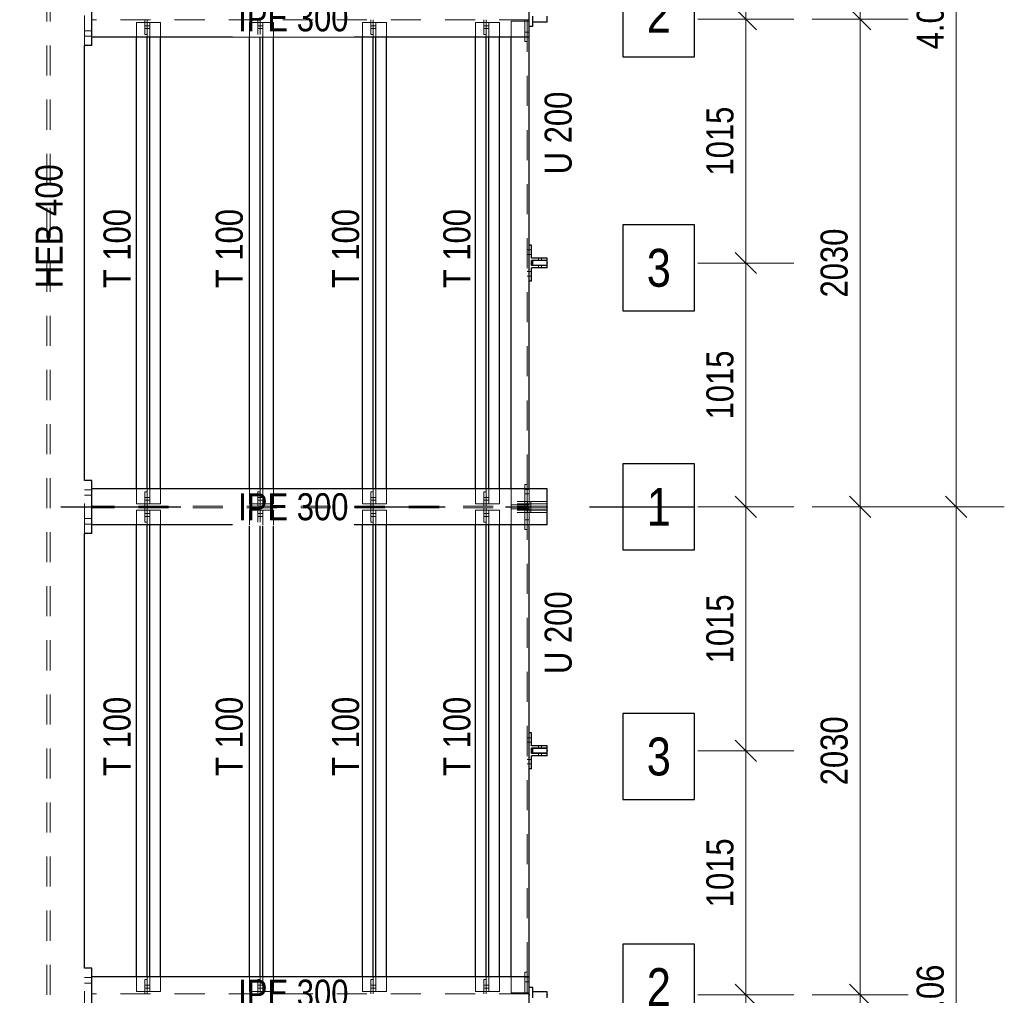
# Model space of a CAD drawing. Header units: millimetres. Extents: x -74 to 79, y 0 to 54.
# Tile 120 of 164: x 12.48 to 16.58, y 25.1 to 29.16. Entities that reach past the tile are written whole.
import ezdxf

# ---------------------------------------------------------------- set-up
doc = ezdxf.new("R2010")
doc.units = ezdxf.units.MM
doc.linetypes.add('DASHDOTX2', pattern=[2, 1, -0.5, 0, -0.5])
doc.linetypes.add('HIDDEN', pattern=[0.375, 0.25, -0.125])
for name, color, linetype, lineweight in [('01_Neubau Türen-Fassade', 7, 'Continuous', 20), ('01_Neubau_Linen', 7, 'Continuous', 20), ('Achsen', 7, 'Continuous', 20)]:
    doc.layers.add(name, color=color, linetype=linetype, lineweight=lineweight)
doc.styles.add('Arial Narrow', font='ARIALN.TTF')
doc.dimstyles.new('Arch_Strakon_dimstyle', dxfattribs={"dimtxt": 15.75, "dimasz": 1, "dimexe": 1.25, "dimexo": 0.0625, "dimgap": 1, "dimtad": 0, "dimdec": 3, "dimzin": 12, "dimdsep": 46, "dimtxsty": 'Arial Narrow', "dimblk": 'Arrowhead_Tick', "dimsah": 1, "dimcen": 0, "dimse1": 1, "dimse2": 1, "dimclrd": 6, "dimclrt": 2, "dimazin": 0, "dimtfac": 1, "dimtdec": 4, "dimtmove": 0, "dimatfit": 3, "dimldrblk": 'NONE', "dimfxl": 1, "dimtvp": 1, "dimtolj": 1, "dimtzin": 0, "dimlwd": 13, "dimarcsym": 2})

# ---------------------------------------------------------------- blocks, each defined once
blk = doc.blocks.new('Arrowhead_Tick')
at = {"color": 0, "linetype": 'Continuous', "lineweight": -2}
for p, q in [((0, 20), (0, -10)), ((-1, 0), (0, 0)), ((10, 0), (0, 0))]:
    blk.add_line(p, q, dxfattribs=at)
at = {"color": 2, "linetype": 'Continuous', "lineweight": 35}
blk.add_line((4.42, 4.42), (-4.42, -4.42), dxfattribs=at)
blk = doc.blocks.new('*D33')
at = {"layer": '01_Neubau_Linen', "color": 6, "linetype": 'Continuous', "lineweight": 13}
blk.add_line((16.3754, 23.0848), (16.3754, 27.1248), dxfattribs=at)
at = {"layer": 'Defpoints', "color": 0}
for p in [(15.0083, 27.1348), (16.3754, 27.1348), (15.0083, 23.0748)]:
    blk.add_point(p, dxfattribs=at)
at = {"layer": '01_Neubau_Linen', "color": 6, "lineweight": 13, "xscale": 0.01, "yscale": 0.01, "zscale": 0.01}
for p, rotation in [((16.3754, 27.1348), 90), ((16.3754, 23.0748), 270)]:
    blk.add_blockref('Arrowhead_Tick', p, dxfattribs=dict(at, rotation=rotation))
at = {"layer": '01_Neubau_Linen', "color": 3, "lineweight": -2, "insert": (16.2679, 25.1048), "char_height": 0.1125, "attachment_point": 5, "rotation": 90, "style": 'Arial Narrow'}
blk.add_mtext('\\A1;4.06', dxfattribs=at)
blk = doc.blocks.new('_None')
blk = doc.blocks.new('*D34')
at = {"layer": '01_Neubau_Linen', "color": 6, "linetype": 'Continuous', "lineweight": 13}
blk.add_line((16.3754, 27.1448), (16.3754, 31.1848), dxfattribs=at)
at = {"layer": 'Defpoints', "color": 0}
for p in [(15.0083, 31.1948), (16.3754, 31.1948), (15.0083, 27.1348)]:
    blk.add_point(p, dxfattribs=at)
at = {"layer": '01_Neubau_Linen', "color": 6, "lineweight": 13, "xscale": 0.01, "yscale": 0.01, "zscale": 0.01}
for p, rotation in [((16.3754, 31.1948), 90), ((16.3754, 27.1348), 270)]:
    blk.add_blockref('Arrowhead_Tick', p, dxfattribs=dict(at, rotation=rotation))
at = {"layer": '01_Neubau_Linen', "color": 3, "lineweight": -2, "insert": (16.2679, 29.1648), "char_height": 0.1125, "attachment_point": 5, "rotation": 90, "style": 'Arial Narrow'}
blk.add_mtext('\\A1;4.06', dxfattribs=at)
blk = doc.blocks.new('*D42')
at = {"layer": '01_Neubau_Linen', "color": 6, "linetype": 'Continuous', "lineweight": 13}
blk.add_line((15.9754, 23.0848), (15.9754, 25.0948), dxfattribs=at)
at = {"layer": 'Defpoints', "color": 0}
for p in [(14.5983, 25.1048), (15.9754, 25.1048), (14.6733, 23.0748)]:
    blk.add_point(p, dxfattribs=at)
at = {"layer": '01_Neubau_Linen', "color": 6, "lineweight": 13, "xscale": 0.01, "yscale": 0.01, "zscale": 0.01}
for p, rotation in [((15.9754, 25.1048), 90), ((15.9754, 23.0748), 270)]:
    blk.add_blockref('Arrowhead_Tick', p, dxfattribs=dict(at, rotation=rotation))
at = {"layer": '01_Neubau_Linen', "color": 3, "lineweight": -2, "insert": (15.8679, 24.0898), "char_height": 0.1125, "attachment_point": 5, "rotation": 90, "style": 'Arial Narrow'}
blk.add_mtext('\\A1;2030', dxfattribs=at)
blk = doc.blocks.new('*D43')
at = {"layer": '01_Neubau_Linen', "color": 6, "linetype": 'Continuous', "lineweight": 13}
blk.add_line((15.9754, 25.1148), (15.9754, 27.1248), dxfattribs=at)
at = {"layer": 'Defpoints', "color": 0}
for p in [(14.6733, 27.1348), (15.9754, 27.1348), (14.5983, 25.1048)]:
    blk.add_point(p, dxfattribs=at)
at = {"layer": '01_Neubau_Linen', "color": 6, "lineweight": 13, "xscale": 0.01, "yscale": 0.01, "zscale": 0.01}
for p, rotation in [((15.9754, 27.1348), 90), ((15.9754, 25.1048), 270)]:
    blk.add_blockref('Arrowhead_Tick', p, dxfattribs=dict(at, rotation=rotation))
at = {"layer": '01_Neubau_Linen', "color": 3, "lineweight": -2, "insert": (15.8679, 26.1198), "char_height": 0.1125, "attachment_point": 5, "rotation": 90, "style": 'Arial Narrow'}
blk.add_mtext('\\A1;2030', dxfattribs=at)
blk = doc.blocks.new('*D44')
at = {"layer": '01_Neubau_Linen', "color": 6, "linetype": 'Continuous', "lineweight": 13}
blk.add_line((15.9754, 27.1448), (15.9754, 29.1548), dxfattribs=at)
at = {"layer": 'Defpoints', "color": 0}
for p in [(14.5983, 29.1648), (15.9754, 29.1648), (14.6733, 27.1348)]:
    blk.add_point(p, dxfattribs=at)
at = {"layer": '01_Neubau_Linen', "color": 6, "lineweight": 13, "xscale": 0.01, "yscale": 0.01, "zscale": 0.01}
for p, rotation in [((15.9754, 29.1648), 90), ((15.9754, 27.1348), 270)]:
    blk.add_blockref('Arrowhead_Tick', p, dxfattribs=dict(at, rotation=rotation))
at = {"layer": '01_Neubau_Linen', "color": 3, "lineweight": -2, "insert": (15.8679, 28.1498), "char_height": 0.1125, "attachment_point": 5, "rotation": 90, "style": 'Arial Narrow'}
blk.add_mtext('\\A1;2030', dxfattribs=at)
blk = doc.blocks.new('*D45')
at = {"layer": '01_Neubau_Linen', "color": 6, "linetype": 'Continuous', "lineweight": 13}
blk.add_line((15.9754, 29.1748), (15.9754, 31.1848), dxfattribs=at)
at = {"layer": 'Defpoints', "color": 0}
for p in [(14.6733, 31.1948), (15.9754, 31.1948), (14.5983, 29.1648)]:
    blk.add_point(p, dxfattribs=at)
at = {"layer": '01_Neubau_Linen', "color": 6, "lineweight": 13, "xscale": 0.01, "yscale": 0.01, "zscale": 0.01}
for p, rotation in [((15.9754, 31.1948), 90), ((15.9754, 29.1648), 270)]:
    blk.add_blockref('Arrowhead_Tick', p, dxfattribs=dict(at, rotation=rotation))
at = {"layer": '01_Neubau_Linen', "color": 3, "lineweight": -2, "insert": (15.8679, 30.1798), "char_height": 0.1125, "attachment_point": 5, "rotation": 90, "style": 'Arial Narrow'}
blk.add_mtext('\\A1;2030', dxfattribs=at)
blk = doc.blocks.new('*D94')
at = {"layer": '01_Neubau_Linen', "color": 6, "linetype": 'Continuous', "lineweight": 13}
blk.add_line((15.5, 24.0998), (15.5, 25.0948), dxfattribs=at)
at = {"layer": 'Defpoints', "color": 0}
for p in [(14.6733, 25.1048), (15.5, 25.1048), (14.6733, 24.0898)]:
    blk.add_point(p, dxfattribs=at)
at = {"layer": '01_Neubau_Linen', "color": 6, "lineweight": 13, "xscale": 0.01, "yscale": 0.01, "zscale": 0.01}
for p, rotation in [((15.5, 25.1048), 90), ((15.5, 24.0898), 270)]:
    blk.add_blockref('Arrowhead_Tick', p, dxfattribs=dict(at, rotation=rotation))
at = {"layer": '01_Neubau_Linen', "color": 3, "lineweight": -2, "insert": (15.3926, 24.5973), "char_height": 0.1125, "attachment_point": 5, "rotation": 90, "style": 'Arial Narrow'}
blk.add_mtext('\\A1;1015', dxfattribs=at)
blk = doc.blocks.new('*D95')
at = {"layer": '01_Neubau_Linen', "color": 6, "linetype": 'Continuous', "lineweight": 13}
blk.add_line((15.5, 25.1148), (15.5, 26.1098), dxfattribs=at)
at = {"layer": 'Defpoints', "color": 0}
for p in [(14.6733, 26.1198), (15.5, 26.1198), (14.6733, 25.1048)]:
    blk.add_point(p, dxfattribs=at)
at = {"layer": '01_Neubau_Linen', "color": 6, "lineweight": 13, "xscale": 0.01, "yscale": 0.01, "zscale": 0.01}
for p, rotation in [((15.5, 26.1198), 90), ((15.5, 25.1048), 270)]:
    blk.add_blockref('Arrowhead_Tick', p, dxfattribs=dict(at, rotation=rotation))
at = {"layer": '01_Neubau_Linen', "color": 3, "lineweight": -2, "insert": (15.3926, 25.6123), "char_height": 0.1125, "attachment_point": 5, "rotation": 90, "style": 'Arial Narrow'}
blk.add_mtext('\\A1;1015', dxfattribs=at)
blk = doc.blocks.new('*D96')
at = {"layer": '01_Neubau_Linen', "color": 6, "linetype": 'Continuous', "lineweight": 13}
blk.add_line((15.5, 26.1298), (15.5, 27.1248), dxfattribs=at)
at = {"layer": 'Defpoints', "color": 0}
for p in [(15.0083, 27.1348), (15.5, 27.1348), (14.6733, 26.1198)]:
    blk.add_point(p, dxfattribs=at)
at = {"layer": '01_Neubau_Linen', "color": 6, "lineweight": 13, "xscale": 0.01, "yscale": 0.01, "zscale": 0.01}
for p, rotation in [((15.5, 27.1348), 90), ((15.5, 26.1198), 270)]:
    blk.add_blockref('Arrowhead_Tick', p, dxfattribs=dict(at, rotation=rotation))
at = {"layer": '01_Neubau_Linen', "color": 3, "lineweight": -2, "insert": (15.3926, 26.6273), "char_height": 0.1125, "attachment_point": 5, "rotation": 90, "style": 'Arial Narrow'}
blk.add_mtext('\\A1;1015', dxfattribs=at)
blk = doc.blocks.new('*D97')
at = {"layer": '01_Neubau_Linen', "color": 6, "linetype": 'Continuous', "lineweight": 13}
blk.add_line((15.5, 27.1448), (15.5, 28.1398), dxfattribs=at)
at = {"layer": 'Defpoints', "color": 0}
for p in [(14.6733, 28.1498), (15.5, 28.1498), (15.0083, 27.1348)]:
    blk.add_point(p, dxfattribs=at)
at = {"layer": '01_Neubau_Linen', "color": 6, "lineweight": 13, "xscale": 0.01, "yscale": 0.01, "zscale": 0.01}
for p, rotation in [((15.5, 28.1498), 90), ((15.5, 27.1348), 270)]:
    blk.add_blockref('Arrowhead_Tick', p, dxfattribs=dict(at, rotation=rotation))
at = {"layer": '01_Neubau_Linen', "color": 3, "lineweight": -2, "insert": (15.3926, 27.6423), "char_height": 0.1125, "attachment_point": 5, "rotation": 90, "style": 'Arial Narrow'}
blk.add_mtext('\\A1;1015', dxfattribs=at)
blk = doc.blocks.new('*D98')
at = {"layer": '01_Neubau_Linen', "color": 6, "linetype": 'Continuous', "lineweight": 13}
blk.add_line((15.5, 28.1598), (15.5, 29.1548), dxfattribs=at)
at = {"layer": 'Defpoints', "color": 0}
for p in [(14.6733, 29.1648), (15.5, 29.1648), (14.6733, 28.1498)]:
    blk.add_point(p, dxfattribs=at)
at = {"layer": '01_Neubau_Linen', "color": 6, "lineweight": 13, "xscale": 0.01, "yscale": 0.01, "zscale": 0.01}
for p, rotation in [((15.5, 29.1648), 90), ((15.5, 28.1498), 270)]:
    blk.add_blockref('Arrowhead_Tick', p, dxfattribs=dict(at, rotation=rotation))
at = {"layer": '01_Neubau_Linen', "color": 3, "lineweight": -2, "insert": (15.3926, 28.6573), "char_height": 0.1125, "attachment_point": 5, "rotation": 90, "style": 'Arial Narrow'}
blk.add_mtext('\\A1;1015', dxfattribs=at)
blk = doc.blocks.new('*D99')
at = {"layer": '01_Neubau_Linen', "color": 6, "linetype": 'Continuous', "lineweight": 13}
blk.add_line((15.5, 29.1748), (15.5, 30.1698), dxfattribs=at)
at = {"layer": 'Defpoints', "color": 0}
for p in [(14.6733, 30.1798), (15.5, 30.1798), (14.6733, 29.1648)]:
    blk.add_point(p, dxfattribs=at)
at = {"layer": '01_Neubau_Linen', "color": 6, "lineweight": 13, "xscale": 0.01, "yscale": 0.01, "zscale": 0.01}
for p, rotation in [((15.5, 30.1798), 90), ((15.5, 29.1648), 270)]:
    blk.add_blockref('Arrowhead_Tick', p, dxfattribs=dict(at, rotation=rotation))
at = {"layer": '01_Neubau_Linen', "color": 3, "lineweight": -2, "insert": (15.3926, 29.6723), "char_height": 0.1125, "attachment_point": 5, "rotation": 90, "style": 'Arial Narrow'}
blk.add_mtext('\\A1;1015', dxfattribs=at)

msp = doc.modelspace()

# ---------------------------------------------------------------- linework, layer by layer
at = {"color": 3, "linetype": 'Continuous', "lineweight": 25}
for p, q in [((12.77833, 29.0548117), (12.77833, 29.2748117)), ((14.59833, 29.0898117), (14.59833, 29.2398117)), ((14.61333, 29.1523117), (14.61333, 29.1773117)), ((14.67333, 29.1523117), (14.67333, 29.1773117)), ((14.61333, 29.1348022), (14.59833, 29.1348022)), ((14.61333, 29.1348117), (14.61333, 29.1523117)), ((14.67333, 29.1523117), (14.61333, 29.1523117)), ((14.59833, 29.0898117), (12.77833, 29.0898117)), ((12.9646364, 27.2098117), (12.9646364, 29.0898117)), ((13.0091364, 27.2098117), (13.0091364, 29.0898117)), ((13.0201364, 27.2098117), (13.0201364, 29.0898117)), ((13.0646364, 27.2098117), (13.0646364, 29.0898117)), ((13.9491364, 27.2098117), (13.9491364, 29.0898117)), ((13.9601364, 27.2098117), (13.9601364, 29.0898117)), ((14.0046364, 27.2098117), (14.0046364, 29.0898117)), ((14.3746364, 27.2098117), (14.3746364, 29.0898117)), ((14.4191364, 27.2098117), (14.4191364, 29.0898117)), ((14.4301364, 27.2098117), (14.4301364, 29.0898117)), ((14.4746364, 27.2098117), (14.4746364, 29.0898117)), ((14.52333, 27.2098117), (14.52333, 29.0898117)), ((14.59833, 27.2098117), (14.59833, 29.0898117)), ((12.74833, 27.2448117), (12.74833, 29.0548117)), ((12.76333, 29.0548117), (12.74833, 29.0548117)), ((12.77833, 29.0548117), (12.76333, 29.0548117)), ((14.60833, 28.2248117), (14.59833, 28.2248117)), ((14.60833, 28.1703117), (14.60833, 28.2248117)), ((14.67333, 28.1703117), (14.60833, 28.1703117)), ((14.60833, 28.1393117), (14.60833, 28.1603117)), ((14.67333, 28.1603117), (14.60833, 28.1603117)), ((14.61333, 28.1398117), (14.61333, 28.1598117)), ((14.67333, 28.1598117), (14.61333, 28.1598117)), ((14.67333, 28.1603117), (14.67333, 28.1703117)), ((14.67333, 28.1398117), (14.67333, 28.1598117)), ((14.67333, 28.1393117), (14.60833, 28.1393117)), ((14.60833, 28.0748117), (14.60833, 28.1293117)), ((14.67333, 28.1293117), (14.60833, 28.1293117)), ((14.67333, 28.1398117), (14.61333, 28.1398117)), ((14.67333, 28.1293117), (14.67333, 28.1393117)), ((14.60833, 28.0748117), (14.59833, 28.0748117)), ((12.76333, 27.2448117), (12.74833, 27.2448117)), ((12.77833, 27.2448117), (12.76333, 27.2448117)), ((12.77833, 27.0248117), (12.77833, 27.2448117)), ((14.67333, 27.0598117), (14.67333, 27.2098117)), ((14.67333, 27.0598117), (12.77833, 27.0598117)), ((12.9646364, 25.1798117), (12.9646364, 27.0598117)), ((13.0091364, 25.1798117), (13.0091364, 27.0598117)), ((13.0201364, 25.1798117), (13.0201364, 27.0598117)), ((13.0646364, 25.1798117), (13.0646364, 27.0598117)), ((13.9491364, 25.1798117), (13.9491364, 27.0598117)), ((13.9601364, 25.1798117), (13.9601364, 27.0598117)), ((14.0046364, 25.1798117), (14.0046364, 27.0598117)), ((14.3746364, 25.1798117), (14.3746364, 27.0598117)), ((14.4191364, 25.1798117), (14.4191364, 27.0598117)), ((14.4301364, 25.1798117), (14.4301364, 27.0598117)), ((14.4746364, 25.1798117), (14.4746364, 27.0598117)), ((14.52333, 25.1798117), (14.52333, 27.0598117)), ((14.59833, 25.1798117), (14.59833, 27.0598117)), ((12.74833, 25.2148117), (12.74833, 27.0248117)), ((12.76333, 27.0248117), (12.74833, 27.0248117)), ((12.77833, 27.0248117), (12.76333, 27.0248117)), ((14.60833, 26.1948117), (14.59833, 26.1948117)), ((14.60833, 26.1403117), (14.60833, 26.1948117)), ((14.67333, 26.1403117), (14.60833, 26.1403117)), ((14.67333, 26.1303117), (14.67333, 26.1403117)), ((14.60833, 26.1093117), (14.60833, 26.1303117)), ((14.67333, 26.1303117), (14.60833, 26.1303117)), ((14.67333, 26.1093117), (14.60833, 26.1093117)), ((14.60833, 26.0448117), (14.60833, 26.0993117)), ((14.67333, 26.0993117), (14.60833, 26.0993117)), ((14.61333, 26.1098117), (14.61333, 26.1298117)), ((14.67333, 26.1298117), (14.61333, 26.1298117)), ((14.67333, 26.1098117), (14.61333, 26.1098117)), ((14.67333, 26.1098117), (14.67333, 26.1298117)), ((14.67333, 26.0993117), (14.67333, 26.1093117)), ((14.60833, 26.0448117), (14.59833, 26.0448117)), ((12.76333, 25.2148117), (12.74833, 25.2148117)), ((12.77833, 25.2148117), (12.76333, 25.2148117)), ((12.77833, 24.9948117), (12.77833, 25.2148117)), ((14.59833, 25.0298117), (14.59833, 25.1798117)), ((14.61333, 25.1348117), (14.59833, 25.1348117)), ((14.61333, 25.1173117), (14.61333, 25.1348117)), ((14.61333, 25.0923117), (14.61333, 25.1173117)), ((14.67333, 25.1173117), (14.61333, 25.1173117)), ((14.67333, 25.0923117), (14.67333, 25.1173117))]:
    msp.add_line(p, q, dxfattribs=at)
at = {"color": 9, "linetype": 'Continuous', "lineweight": 0}
msp.add_circle((15.0082829, 27.1348117), 0.00111, dxfattribs=at)
at = {"layer": '01_Neubau Türen-Fassade', "color": 6, "linetype": 'HIDDEN', "lineweight": 13, "ltscale": 0.5}
for p, q in [((12.74833, 29.0548117), (12.74833, 29.2748117)), ((12.9646364, 29.0898117), (12.9646364, 29.1512617)), ((13.0091364, 29.1512617), (12.9646364, 29.1512617)), ((12.9991364, 29.1012617), (12.9991364, 29.1612617)), ((13.0091364, 29.1372551), (12.9991364, 29.1372551)), ((13.0091364, 29.1512617), (13.0091364, 29.1612617)), ((13.0091364, 29.1012617), (13.0091364, 29.1512617)), ((13.0201364, 29.1512617), (13.0091364, 29.1512617)), ((13.0201364, 29.1372552), (13.0091364, 29.1372551)), ((13.0201364, 29.0898117), (13.0201364, 29.1512617)), ((13.0646364, 29.1512617), (13.0201364, 29.1512617)), ((13.0646364, 29.0898117), (13.0646364, 29.1512617)), ((13.9391364, 29.1012617), (13.9391364, 29.1612617)), ((13.9491364, 29.1372595), (13.9391364, 29.1372595)), ((13.9491364, 29.1512617), (13.9491364, 29.1612617)), ((13.9491364, 29.1012617), (13.9491364, 29.1512617)), ((13.9601364, 29.1512617), (13.9491364, 29.1512617)), ((13.9601364, 29.1372596), (13.9491364, 29.1372595)), ((13.9601364, 29.0898117), (13.9601364, 29.1512617)), ((14.0046364, 29.1512617), (13.9601364, 29.1512617)), ((14.0046364, 29.0898117), (14.0046364, 29.1512617)), ((14.3746364, 29.0898117), (14.3746364, 29.1512617)), ((14.4191364, 29.1512617), (14.3746364, 29.1512617)), ((14.4091364, 29.1012617), (14.4091364, 29.1612617)), ((14.4191364, 29.1372617), (14.4091364, 29.1372617)), ((14.4191364, 29.1512617), (14.4191364, 29.1612617)), ((14.4191364, 29.1012617), (14.4191364, 29.1512617)), ((14.4301364, 29.1512617), (14.4191364, 29.1512617)), ((14.4301364, 29.1372618), (14.4191364, 29.1372617)), ((14.4301364, 29.0898117), (14.4301364, 29.1512617)), ((14.4746364, 29.1512617), (14.4301364, 29.1512617)), ((14.4746364, 29.0898117), (14.4746364, 29.1512617)), ((14.52333, 29.0898117), (14.52333, 29.1562617)), ((14.59833, 29.1562617), (14.52333, 29.1562617)), ((14.57983, 29.0712617), (14.57983, 29.1612617)), ((14.58983, 29.0712617), (14.58983, 29.1612617)), ((12.76333, 29.1163117), (12.74833, 29.1163117)), ((12.76333, 29.0933117), (12.74833, 29.0933117)), ((12.77833, 29.1163117), (12.76333, 29.1163117)), ((12.77833, 29.0933117), (12.76333, 29.0933117)), ((13.0091364, 29.1252551), (12.9991364, 29.1252551)), ((13.0091364, 29.1012617), (12.9991364, 29.1012617)), ((13.0201364, 29.1252552), (13.0091364, 29.1252551)), ((13.0091364, 29.0898117), (13.0091364, 29.1012617)), ((13.4791364, 29.1012617), (13.4691364, 29.1012617)), ((13.4791364, 29.0898117), (13.4791364, 29.1012617)), ((13.9491364, 29.1252595), (13.9391364, 29.1252595)), ((13.9491364, 29.1012617), (13.9391364, 29.1012617)), ((13.9601364, 29.1252596), (13.9491364, 29.1252595)), ((13.9491364, 29.0898117), (13.9491364, 29.1012617)), ((14.4191364, 29.1252617), (14.4091364, 29.1252617)), ((14.4191364, 29.1012617), (14.4091364, 29.1012617)), ((14.4301364, 29.1252618), (14.4191364, 29.1252617)), ((14.4191364, 29.0898117), (14.4191364, 29.1012617)), ((14.58983, 29.1107617), (14.57983, 29.1107617)), ((14.58983, 29.0917617), (14.57983, 29.0917617)), ((14.59833, 29.1107617), (14.58983, 29.1107617)), ((14.59833, 29.0917617), (14.58983, 29.0917617)), ((14.58983, 29.0712617), (14.57983, 29.0712617)), ((14.58983, 27.2283617), (14.58983, 29.0712617)), ((14.59833, 28.2043117), (14.58983, 28.2043117)), ((14.60833, 28.2043117), (14.59833, 28.2043117)), ((14.59833, 28.1853117), (14.58983, 28.1853117)), ((14.60833, 28.1853117), (14.59833, 28.1853117)), ((14.63681, 28.1603117), (14.63681, 28.1703117)), ((14.64985, 28.1603117), (14.64985, 28.1703117)), ((14.59833, 28.1143117), (14.58983, 28.1143117)), ((14.60833, 28.1143117), (14.59833, 28.1143117)), ((14.63681, 28.1293117), (14.63681, 28.1393117)), ((14.64985, 28.1293117), (14.64985, 28.1393117)), ((14.59833, 28.0953117), (14.58983, 28.0953117)), ((14.60833, 28.0953117), (14.59833, 28.0953117)), ((12.74833, 27.0248117), (12.74833, 27.2448117)), ((12.76333, 27.2063117), (12.74833, 27.2063117)), ((12.77833, 27.2063117), (12.76333, 27.2063117)), ((12.9646364, 27.1483617), (12.9646364, 27.2098117)), ((13.0091364, 27.1983617), (13.0091364, 27.2098117)), ((13.0201364, 27.1483617), (13.0201364, 27.2098117)), ((13.0646364, 27.1483617), (13.0646364, 27.2098117)), ((13.9491364, 27.1983617), (13.9491364, 27.2098117)), ((13.9601364, 27.1483617), (13.9601364, 27.2098117)), ((14.0046364, 27.1483617), (14.0046364, 27.2098117)), ((14.3746364, 27.1483617), (14.3746364, 27.2098117)), ((14.4191364, 27.1983617), (14.4191364, 27.2098117)), ((14.4301364, 27.1483617), (14.4301364, 27.2098117)), ((14.4746364, 27.1483617), (14.4746364, 27.2098117)), ((14.52333, 27.1433617), (14.52333, 27.2098117)), ((14.57983, 27.1383617), (14.57983, 27.2283617)), ((14.58983, 27.2283617), (14.57983, 27.2283617)), ((14.58983, 27.2078617), (14.57983, 27.2078617)), ((14.58983, 27.1383617), (14.58983, 27.2283617)), ((14.59833, 27.2078617), (14.58983, 27.2078617)), ((14.59833, 27.1433617), (14.59833, 27.2098117)), ((12.76333, 27.1833117), (12.74833, 27.1833117)), ((12.77833, 27.1833117), (12.76333, 27.1833117)), ((12.9991364, 27.1383617), (12.9991364, 27.1983617)), ((13.0091364, 27.1983617), (12.9991364, 27.1983617)), ((13.0091364, 27.174344), (12.9991364, 27.174344)), ((13.0091364, 27.162344), (12.9991364, 27.1623441)), ((13.0091364, 27.1483617), (13.0091364, 27.1983617)), ((13.0201364, 27.1743439), (13.0091364, 27.174344)), ((13.0201364, 27.162344), (13.0091364, 27.162344)), ((13.9391364, 27.1383617), (13.9391364, 27.1983617)), ((13.9491364, 27.1983617), (13.9391364, 27.1983617)), ((13.9491364, 27.1743396), (13.9391364, 27.1743396)), ((13.9491364, 27.1623396), (13.9391364, 27.1623396)), ((13.9491364, 27.1483617), (13.9491364, 27.1983617)), ((13.9601364, 27.1743395), (13.9491364, 27.1743396)), ((13.9601364, 27.1623395), (13.9491364, 27.1623396)), ((14.4091364, 27.1383617), (14.4091364, 27.1983617)), ((14.4191364, 27.1983617), (14.4091364, 27.1983617)), ((14.4191364, 27.1743374), (14.4091364, 27.1743374)), ((14.4191364, 27.1623374), (14.4091364, 27.1623374)), ((14.4191364, 27.1483617), (14.4191364, 27.1983617)), ((14.4301364, 27.1743373), (14.4191364, 27.1743374)), ((14.4301364, 27.1623373), (14.4191364, 27.1623374)), ((14.58983, 27.1888617), (14.57983, 27.1888617)), ((14.59833, 27.1888617), (14.58983, 27.1888617)), ((13.0091364, 27.1483617), (12.9646364, 27.1483617)), ((12.9646364, 27.0598117), (12.9646364, 27.1212617)), ((13.0091364, 27.1212617), (12.9646364, 27.1212617)), ((12.9991364, 27.0712617), (12.9991364, 27.1312617)), ((13.0091364, 27.1383617), (13.0091364, 27.1483617)), ((13.0201364, 27.1483617), (13.0091364, 27.1483617)), ((13.0091364, 27.1212617), (13.0091364, 27.1312617)), ((13.0091364, 27.0712617), (13.0091364, 27.1212617)), ((13.0201364, 27.1212617), (13.0091364, 27.1212617)), ((13.0646364, 27.1483617), (13.0201364, 27.1483617)), ((13.0201364, 27.0598117), (13.0201364, 27.1212617)), ((13.0646364, 27.1212617), (13.0201364, 27.1212617)), ((13.0646364, 27.0598117), (13.0646364, 27.1212617)), ((13.9391364, 27.0712617), (13.9391364, 27.1312617)), ((13.9491364, 27.1383617), (13.9491364, 27.1483617)), ((13.9601364, 27.1483617), (13.9491364, 27.1483617)), ((13.9491364, 27.1212617), (13.9491364, 27.1312617)), ((13.9491364, 27.0712617), (13.9491364, 27.1212617)), ((13.9601364, 27.1212617), (13.9491364, 27.1212617)), ((14.0046364, 27.1483617), (13.9601364, 27.1483617)), ((13.9601364, 27.0598117), (13.9601364, 27.1212617)), ((14.0046364, 27.1212617), (13.9601364, 27.1212617)), ((14.0046364, 27.0598117), (14.0046364, 27.1212617)), ((14.4191364, 27.1483617), (14.3746364, 27.1483617)), ((14.3746364, 27.0598117), (14.3746364, 27.1212617)), ((14.4191364, 27.1212617), (14.3746364, 27.1212617)), ((14.4091364, 27.0712617), (14.4091364, 27.1312617)), ((14.4191364, 27.1383617), (14.4191364, 27.1483617)), ((14.4301364, 27.1483617), (14.4191364, 27.1483617)), ((14.4191364, 27.1212617), (14.4191364, 27.1312617)), ((14.4191364, 27.0712617), (14.4191364, 27.1212617)), ((14.4301364, 27.1212617), (14.4191364, 27.1212617)), ((14.4746364, 27.1483617), (14.4301364, 27.1483617)), ((14.4301364, 27.0598117), (14.4301364, 27.1212617)), ((14.4746364, 27.1212617), (14.4301364, 27.1212617)), ((14.4746364, 27.0598117), (14.4746364, 27.1212617)), ((14.67333, 27.1578117), (14.52333, 27.1578117)), ((14.67333, 27.1478117), (14.52333, 27.1478117)), ((14.67333, 27.1473117), (14.52333, 27.1473117)), ((14.52333, 27.1262617), (14.52333, 27.1433617)), ((14.59833, 27.1433617), (14.52333, 27.1433617)), ((14.52333, 27.0598117), (14.52333, 27.1262617)), ((14.59833, 27.1262617), (14.52333, 27.1262617)), ((14.67333, 27.1223117), (14.52333, 27.1223117)), ((14.67333, 27.1218117), (14.52333, 27.1218117)), ((14.57983, 27.0412617), (14.57983, 27.1312617)), ((14.58983, 27.0412617), (14.58983, 27.1312617)), ((14.59183, 27.1478117), (14.59183, 27.1578117)), ((14.59183, 27.1223117), (14.59183, 27.1473117)), ((14.59183, 27.1118117), (14.59183, 27.1218117)), ((14.59833, 27.0598117), (14.59833, 27.1262617)), ((14.60483, 27.1478117), (14.60483, 27.1578117)), ((14.60483, 27.1223117), (14.60483, 27.1473117)), ((14.60483, 27.1118117), (14.60483, 27.1218117)), ((12.76333, 27.0863117), (12.74833, 27.0863117)), ((12.77833, 27.0863117), (12.76333, 27.0863117)), ((13.0091364, 27.1072551), (12.9991364, 27.1072551)), ((13.0091364, 27.0952551), (12.9991364, 27.0952551)), ((13.0201364, 27.1072552), (13.0091364, 27.1072551)), ((13.0201364, 27.0952552), (13.0091364, 27.0952551)), ((13.9491364, 27.1072595), (13.9391364, 27.1072595)), ((13.9491364, 27.0952595), (13.9391364, 27.0952595)), ((13.9601364, 27.1072596), (13.9491364, 27.1072595)), ((13.9601364, 27.0952596), (13.9491364, 27.0952595)), ((14.4191364, 27.1072617), (14.4091364, 27.1072617)), ((14.4191364, 27.0952617), (14.4091364, 27.0952617)), ((14.4301364, 27.1072618), (14.4191364, 27.1072617)), ((14.4301364, 27.0952618), (14.4191364, 27.0952617)), ((14.67333, 27.1118117), (14.52333, 27.1118117)), ((14.58983, 27.0807617), (14.57983, 27.0807617)), ((14.59833, 27.0807617), (14.58983, 27.0807617)), ((12.76333, 27.0633117), (12.74833, 27.0633117)), ((12.77833, 27.0633117), (12.76333, 27.0633117)), ((13.0091364, 27.0712617), (12.9991364, 27.0712617)), ((13.0091364, 27.0598117), (13.0091364, 27.0712617)), ((13.4791364, 27.0712617), (13.4691364, 27.0712617)), ((13.4791364, 27.0598117), (13.4791364, 27.0712617)), ((13.9491364, 27.0712617), (13.9391364, 27.0712617)), ((13.9491364, 27.0598117), (13.9491364, 27.0712617)), ((14.4191364, 27.0712617), (14.4091364, 27.0712617)), ((14.4191364, 27.0598117), (14.4191364, 27.0712617)), ((14.58983, 27.0617617), (14.57983, 27.0617617)), ((14.58983, 27.0412617), (14.57983, 27.0412617)), ((14.59833, 27.0617617), (14.58983, 27.0617617)), ((14.58983, 25.1983617), (14.58983, 27.0412617)), ((14.59833, 26.1743117), (14.58983, 26.1743117)), ((14.59833, 26.1553117), (14.58983, 26.1553117)), ((14.60833, 26.1743117), (14.59833, 26.1743117)), ((14.60833, 26.1553117), (14.59833, 26.1553117)), ((14.63681, 26.1303117), (14.63681, 26.1403117)), ((14.64985, 26.1303117), (14.64985, 26.1403117)), ((14.63681, 26.0993117), (14.63681, 26.1093117)), ((14.64985, 26.0993117), (14.64985, 26.1093117)), ((14.59833, 26.0843117), (14.58983, 26.0843117)), ((14.59833, 26.0653117), (14.58983, 26.0653117)), ((14.60833, 26.0843117), (14.59833, 26.0843117)), ((14.60833, 26.0653117), (14.59833, 26.0653117)), ((12.74833, 24.9948117), (12.74833, 25.2148117)), ((14.57983, 25.1083617), (14.57983, 25.1983617)), ((14.58983, 25.1983617), (14.57983, 25.1983617)), ((14.58983, 25.1083617), (14.58983, 25.1983617)), ((12.76333, 25.1763117), (12.74833, 25.1763117)), ((12.77833, 25.1763117), (12.76333, 25.1763117)), ((12.9646364, 25.1183617), (12.9646364, 25.1798117)), ((12.9991364, 25.1083617), (12.9991364, 25.1683617)), ((13.0091364, 25.1683617), (12.9991364, 25.1683617)), ((13.0091364, 25.1683617), (13.0091364, 25.1798117)), ((13.0091364, 25.1183617), (13.0091364, 25.1683617)), ((13.0201364, 25.1183617), (13.0201364, 25.1798117)), ((13.0646364, 25.1183617), (13.0646364, 25.1798117)), ((13.9391364, 25.1083617), (13.9391364, 25.1683617)), ((13.9491364, 25.1683617), (13.9391364, 25.1683617)), ((13.9491364, 25.1683617), (13.9491364, 25.1798117)), ((13.9491364, 25.1183617), (13.9491364, 25.1683617)), ((13.9601364, 25.1183617), (13.9601364, 25.1798117)), ((14.0046364, 25.1183617), (14.0046364, 25.1798117)), ((14.3746364, 25.1183617), (14.3746364, 25.1798117)), ((14.4091364, 25.1083617), (14.4091364, 25.1683617)), ((14.4191364, 25.1683617), (14.4091364, 25.1683617)), ((14.4191364, 25.1683617), (14.4191364, 25.1798117)), ((14.4191364, 25.1183617), (14.4191364, 25.1683617)), ((14.4301364, 25.1183617), (14.4301364, 25.1798117)), ((14.4746364, 25.1183617), (14.4746364, 25.1798117)), ((14.52333, 25.1133617), (14.52333, 25.1798117)), ((14.58983, 25.1778617), (14.57983, 25.1778617)), ((14.58983, 25.1588617), (14.57983, 25.1588617)), ((14.59833, 25.1778617), (14.58983, 25.1778617)), ((14.59833, 25.1588617), (14.58983, 25.1588617)), ((12.76333, 25.1533117), (12.74833, 25.1533117)), ((12.77833, 25.1533117), (12.76333, 25.1533117)), ((13.0091364, 25.1183617), (12.9646364, 25.1183617)), ((13.0091364, 25.144344), (12.9991364, 25.144344)), ((13.0091364, 25.132344), (12.9991364, 25.1323441)), ((13.0201364, 25.1443439), (13.0091364, 25.144344)), ((13.0201364, 25.132344), (13.0091364, 25.132344)), ((13.0091364, 25.1083617), (13.0091364, 25.1183617)), ((13.0201364, 25.1183617), (13.0091364, 25.1183617)), ((13.0646364, 25.1183617), (13.0201364, 25.1183617)), ((13.9491364, 25.1443396), (13.9391364, 25.1443396)), ((13.9491364, 25.1323396), (13.9391364, 25.1323396)), ((13.9601364, 25.1443395), (13.9491364, 25.1443396)), ((13.9601364, 25.1323395), (13.9491364, 25.1323396)), ((13.9491364, 25.1083617), (13.9491364, 25.1183617)), ((13.9601364, 25.1183617), (13.9491364, 25.1183617)), ((14.0046364, 25.1183617), (13.9601364, 25.1183617)), ((14.4191364, 25.1183617), (14.3746364, 25.1183617)), ((14.4191364, 25.1443374), (14.4091364, 25.1443374)), ((14.4191364, 25.1323374), (14.4091364, 25.1323374)), ((14.4301364, 25.1443373), (14.4191364, 25.1443374)), ((14.4301364, 25.1323373), (14.4191364, 25.1323374)), ((14.4191364, 25.1083617), (14.4191364, 25.1183617)), ((14.4301364, 25.1183617), (14.4191364, 25.1183617)), ((14.4746364, 25.1183617), (14.4301364, 25.1183617)), ((14.59833, 25.1133617), (14.52333, 25.1133617))]:
    msp.add_line(p, q, dxfattribs=at)
at = {"layer": '01_Neubau_Linen', "color": 9, "linetype": 'Continuous', "lineweight": 0}
for centre in [(14.67333, 28.1498117), (14.67333, 27.1348117), (14.67333, 26.1198117), (14.59833, 25.1048117), (14.67333, 25.1048117)]:
    msp.add_circle(centre, 0.00111, dxfattribs=at)
at = {"layer": 'Achsen', "color": 3, "linetype": 'Continuous', "lineweight": 25}
for p, q in [((14.987725, 29.3653398), (14.987725, 29.0078398)), ((15.28695, 29.0078398), (15.28695, 29.3653398)), ((14.987725, 29.0078398), (15.28695, 29.0078398)), ((15.28695, 28.3088291), (14.987725, 28.3088291)), ((14.987725, 28.3088291), (14.987725, 27.9513291)), ((15.28695, 27.9513291), (15.28695, 28.3088291)), ((14.987725, 27.9513291), (15.28695, 27.9513291)), ((15.28695, 27.3139482), (14.987725, 27.3139482)), ((14.987725, 27.3139482), (14.987725, 26.9564482)), ((15.28695, 26.9564482), (15.28695, 27.3139482)), ((14.987725, 26.9564482), (15.28695, 26.9564482)), ((15.28695, 26.2750459), (14.987725, 26.2750459)), ((14.987725, 26.2750459), (14.987725, 25.9175459)), ((15.28695, 25.9175459), (15.28695, 26.2750459)), ((14.987725, 25.9175459), (15.28695, 25.9175459)), ((15.28695, 25.315382), (14.987725, 25.315382)), ((14.987725, 25.315382), (14.987725, 24.957882)), ((15.28695, 24.957882), (15.28695, 25.315382))]:
    msp.add_line(p, q, dxfattribs=at)
at = {"layer": 'Achsen', "color": 3, "linetype": 'DASHDOTX2', "lineweight": 25, "ltscale": 0.5}
msp.add_line((3.849518, 27.1348035), (15.2823728, 27.1348035), dxfattribs=at)

# ---------------------------------------------------------------- texts
at = {"color": 3, "lineweight": 25, "style": 'Arial Narrow'}
for s, p in [('U 200', (14.7752858, 28.5191812)), ('T 100', (12.9397623, 28.0451154)), ('T 100', (13.4068118, 28.0451154)), ('T 100', (13.890845, 28.0451154)), ('T 100', (14.3536486, 28.0451154)), ('U 200', (14.7752858, 26.439503)), ('T 100', (12.9397623, 26.0151154)), ('T 100', (13.4068118, 26.0151154)), ('T 100', (13.890845, 26.0151154)), ('T 100', (14.3536486, 26.0151154))]:
    msp.add_text(s, height=0.1125, rotation=90, dxfattribs=at).set_placement(p)
at = {"color": 3, "lineweight": 25, "char_height": 0.1125, "attachment_point": 7, "line_spacing_factor": 0.9, "style": 'Arial Narrow', "bg_fill": 3, "box_fill_scale": 1.2, "bg_fill_color": 256, "bg_fill_true_color": 13158600, "bg_fill_transparency": 0}
for insert in [(13.387886, 29.112399), (13.387886, 25.0535611)]:
    msp.add_mtext('IPE 300', dxfattribs=dict(at, insert=insert))
at = {"color": 3, "lineweight": 25, "insert": (12.6585119, 28.0451154), "char_height": 0.1125, "attachment_point": 7, "rotation": 90, "line_spacing_factor": 0.9, "style": 'Arial Narrow', "bg_fill": 3, "box_fill_scale": 1.2, "bg_fill_color": 256, "bg_fill_true_color": 13158600, "bg_fill_transparency": 0}
msp.add_mtext('HEB 400', dxfattribs=at)
at = {"layer": 'Achsen', "color": 2, "lineweight": 35, "style": 'Arial Narrow'}
for s, p in [('2', (15.087725, 29.1078398)), ('3', (15.087725, 28.0513291)), ('1', (15.087725, 27.0564482)), ('3', (15.087725, 26.0175459)), ('2', (15.087725, 25.057882))]:
    msp.add_text(s, height=0.1575, dxfattribs=at).set_placement(p)

# ---------------------------------------------------------------- dimensions: what is measured, and where the dimension line sits
at = {"layer": '01_Neubau_Linen', "lineweight": -2}
for base, p1, p2, text, picture, middle in [((15.9753557, 31.1948117), (14.59833, 29.1648117), (14.67333, 31.1948117), '2030', '*D45', (15.9753557, 30.1798117)), ((16.3753557, 31.1948117), (15.0082829, 27.1348117), (15.0082829, 31.1948117), '4.06', '*D34', (16.3753557, 29.1648117)), ((15.5, 30.1798117), (14.67333, 29.1648117), (14.67333, 30.1798117), '1015', '*D99', (15.5, 29.6723117)), ((15.9753557, 29.1648117), (14.67333, 27.1348117), (14.59833, 29.1648117), '2030', '*D44', (15.9753557, 28.1498117)), ((15.5, 29.1648117), (14.67333, 28.1498117), (14.67333, 29.1648117), '1015', '*D98', (15.5, 28.6573117)), ((15.5, 28.1498117), (15.0082829, 27.1348117), (14.67333, 28.1498117), '1015', '*D97', (15.5, 27.6423117)), ((15.9753557, 27.1348117), (14.59833, 25.1048117), (14.67333, 27.1348117), '2030', '*D43', (15.9753557, 26.1198117)), ((15.5, 27.1348117), (14.67333, 26.1198117), (15.0082829, 27.1348117), '1015', '*D96', (15.5, 26.6273117)), ((16.3753557, 27.1348117), (15.0082829, 23.0748117), (15.0082829, 27.1348117), '4.06', '*D33', (16.3753557, 25.1048117)), ((15.5, 26.1198117), (14.67333, 25.1048117), (14.67333, 26.1198117), '1015', '*D95', (15.5, 25.6123117)), ((15.9753557, 25.1048117), (14.67333, 23.0748117), (14.59833, 25.1048117), '2030', '*D42', (15.9753557, 24.0898117)), ((15.5, 25.1048117), (14.67333, 24.0898117), (14.67333, 25.1048117), '1015', '*D94', (15.5, 24.5973117))]:
    dim = msp.add_linear_dim(base=base, p1=p1, p2=p2, angle=90, text=text, dimstyle='Arch_Strakon_dimstyle', override={"dimscale": 0.01, "dimtxt": 11.25, "dimasz": 1, "dimgap": 5, "dimtad": 1, "dimjust": 0, "dimtih": 0, "dimtoh": 0, "dimdec": 6, "dimdsep": 46, "dimtxsty": 'Arial Narrow', "dimclrd": 6, "dimclrt": 3, "dimtix": 1, "dimtofl": 255, "dimtmove": 0, "dimatfit": 2, "dimfxl": 0, "dimfxlon": 0, "dimtvp": 44.444444, "dimlwd": 13}, dxfattribs=at)
    dim.commit()
    dim.dimension.update_dxf_attribs({"geometry": picture, "text_midpoint": middle, "dimtype": 160})

# ---------------------------------------------------------------- next in the draw order: linework, layer by layer
at = {"color": 3, "linetype": 'Continuous', "lineweight": 25}
for p, q in [((13.4346364, 25.1798117), (13.4346364, 27.0598117)), ((13.4791364, 25.1798117), (13.4791364, 27.0598117)), ((13.4901364, 25.1798117), (13.4901364, 27.0598117)), ((13.5346364, 25.1798117), (13.5346364, 27.0598117)), ((13.9046364, 25.1798117), (13.9046364, 27.0598117)), ((14.59833, 25.1798117), (12.77833, 25.1798117))]:
    msp.add_line(p, q, dxfattribs=at)
at = {"layer": '01_Neubau Türen-Fassade', "color": 6, "linetype": 'HIDDEN', "lineweight": 13, "ltscale": 0.5}
for p, q in [((12.5914858, 24.8798117), (12.5914858, 31.4198117)), ((12.60508, 24.8798117), (12.60508, 31.4198117)), ((14.59833, 29.1612617), (12.77833, 29.1612617)), ((13.4346364, 29.0898117), (13.4346364, 29.1512617)), ((13.4791364, 29.1512617), (13.4346364, 29.1512617)), ((13.4691364, 29.1012617), (13.4691364, 29.1612617)), ((13.4791364, 29.1372573), (13.4691364, 29.1372573)), ((13.4791364, 29.1512617), (13.4791364, 29.1612617)), ((13.4791364, 29.1012617), (13.4791364, 29.1512617)), ((13.4901364, 29.1512617), (13.4791364, 29.1512617)), ((13.4901364, 29.1372574), (13.4791364, 29.1372573)), ((13.4901364, 29.0898117), (13.4901364, 29.1512617)), ((13.5346364, 29.1512617), (13.4901364, 29.1512617)), ((13.5346364, 29.0898117), (13.5346364, 29.1512617)), ((13.9046364, 29.0898117), (13.9046364, 29.1512617)), ((13.9491364, 29.1512617), (13.9046364, 29.1512617)), ((13.4791364, 29.1252573), (13.4691364, 29.1252573)), ((13.4901364, 29.1252574), (13.4791364, 29.1252573)), ((13.4346364, 25.1183617), (13.4346364, 25.1798117)), ((13.4691364, 25.1083617), (13.4691364, 25.1683617)), ((13.4791364, 25.1683617), (13.4691364, 25.1683617)), ((13.4791364, 25.1683617), (13.4791364, 25.1798117)), ((13.4791364, 25.1183617), (13.4791364, 25.1683617)), ((13.4901364, 25.1183617), (13.4901364, 25.1798117)), ((13.5346364, 25.1183617), (13.5346364, 25.1798117)), ((13.9046364, 25.1183617), (13.9046364, 25.1798117)), ((13.4791364, 25.1183617), (13.4346364, 25.1183617)), ((13.4791364, 25.1443418), (13.4691364, 25.1443418)), ((13.4791364, 25.1323418), (13.4691364, 25.1323418)), ((13.4901364, 25.1443417), (13.4791364, 25.1443418)), ((13.4901364, 25.1323417), (13.4791364, 25.1323418)), ((13.4791364, 25.1083617), (13.4791364, 25.1183617)), ((13.4901364, 25.1183617), (13.4791364, 25.1183617)), ((13.5346364, 25.1183617), (13.4901364, 25.1183617)), ((13.9491364, 25.1183617), (13.9046364, 25.1183617)), ((14.59833, 25.1083617), (12.77833, 25.1083617))]:
    msp.add_line(p, q, dxfattribs=at)

# ---------------------------------------------------------------- next in the draw order: texts
at = {"color": 3, "lineweight": 25, "insert": (13.387886, 27.0777537), "char_height": 0.1125, "attachment_point": 7, "line_spacing_factor": 0.9, "style": 'Arial Narrow', "bg_fill": 3, "box_fill_scale": 1.2, "bg_fill_color": 256, "bg_fill_true_color": 13158600, "bg_fill_transparency": 0}
msp.add_mtext('IPE 300', dxfattribs=at)

# ---------------------------------------------------------------- next in the draw order: linework, layer by layer
at = {"color": 3, "linetype": 'Continuous', "lineweight": 25}
for p, q in [((13.4346364, 27.2098117), (13.4346364, 29.0898117)), ((13.4791364, 27.2098117), (13.4791364, 29.0898117)), ((13.4901364, 27.2098117), (13.4901364, 29.0898117)), ((13.5346364, 27.2098117), (13.5346364, 29.0898117)), ((13.9046364, 27.2098117), (13.9046364, 29.0898117)), ((14.67333, 27.2098117), (12.77833, 27.2098117))]:
    msp.add_line(p, q, dxfattribs=at)
at = {"layer": '01_Neubau Türen-Fassade', "color": 6, "linetype": 'HIDDEN', "lineweight": 13, "ltscale": 0.5}
for p, q in [((13.4346364, 27.1483617), (13.4346364, 27.2098117)), ((13.4791364, 27.1983617), (13.4791364, 27.2098117)), ((13.4901364, 27.1483617), (13.4901364, 27.2098117)), ((13.5346364, 27.1483617), (13.5346364, 27.2098117)), ((13.9046364, 27.1483617), (13.9046364, 27.2098117)), ((13.4691364, 27.1383617), (13.4691364, 27.1983617)), ((13.4791364, 27.1983617), (13.4691364, 27.1983617)), ((13.4791364, 27.1743418), (13.4691364, 27.1743418)), ((13.4791364, 27.1623418), (13.4691364, 27.1623418)), ((13.4791364, 27.1483617), (13.4791364, 27.1983617)), ((13.4901364, 27.1743417), (13.4791364, 27.1743418)), ((13.4901364, 27.1623417), (13.4791364, 27.1623418)), ((14.67333, 27.1383617), (12.77833, 27.1383617)), ((14.67333, 27.1312617), (12.77833, 27.1312617)), ((13.4791364, 27.1483617), (13.4346364, 27.1483617)), ((13.4346364, 27.0598117), (13.4346364, 27.1212617)), ((13.4791364, 27.1212617), (13.4346364, 27.1212617)), ((13.4691364, 27.0712617), (13.4691364, 27.1312617)), ((13.4791364, 27.1383617), (13.4791364, 27.1483617)), ((13.4901364, 27.1483617), (13.4791364, 27.1483617)), ((13.4791364, 27.1212617), (13.4791364, 27.1312617)), ((13.4791364, 27.0712617), (13.4791364, 27.1212617)), ((13.4901364, 27.1212617), (13.4791364, 27.1212617)), ((13.5346364, 27.1483617), (13.4901364, 27.1483617)), ((13.4901364, 27.0598117), (13.4901364, 27.1212617)), ((13.5346364, 27.1212617), (13.4901364, 27.1212617)), ((13.5346364, 27.0598117), (13.5346364, 27.1212617)), ((13.9491364, 27.1483617), (13.9046364, 27.1483617)), ((13.9046364, 27.0598117), (13.9046364, 27.1212617)), ((13.9491364, 27.1212617), (13.9046364, 27.1212617)), ((13.4791364, 27.1072573), (13.4691364, 27.1072573)), ((13.4791364, 27.0952573), (13.4691364, 27.0952573)), ((13.4901364, 27.1072574), (13.4791364, 27.1072573)), ((13.4901364, 27.0952574), (13.4791364, 27.0952573))]:
    msp.add_line(p, q, dxfattribs=at)

doc.saveas('drawing.dxf')
